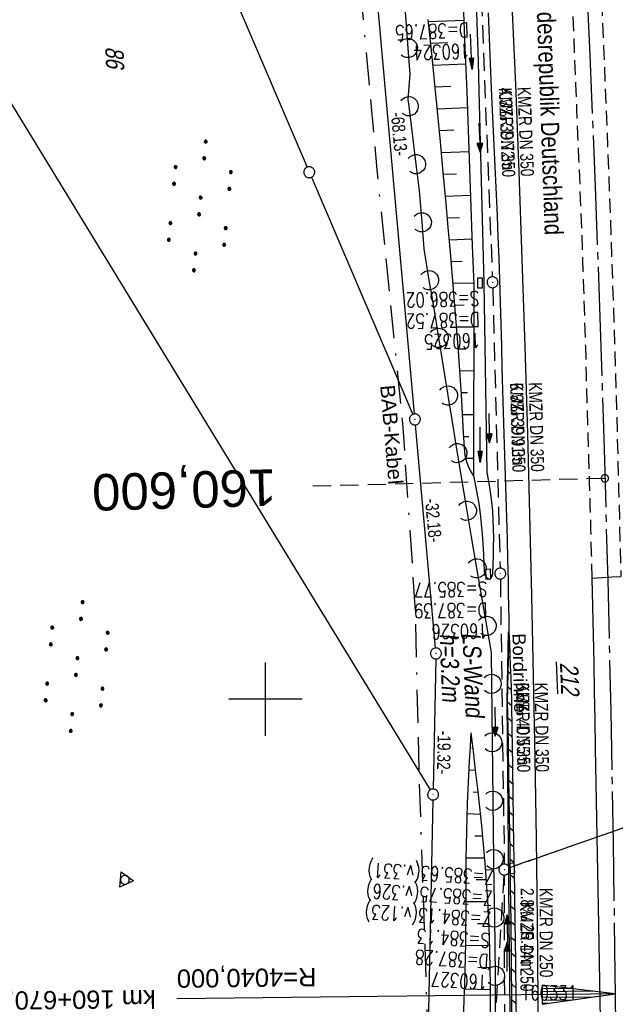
# Model space of a CAD drawing. Extents: x 511155 to 511479, y 464515 to 465450.
# Tile 24 of 41: x 511266 to 511348, y 464858 to 464993. Entities that reach past the tile are written whole.
import ezdxf
from ezdxf.enums import TextEntityAlignment as Align

# ---------------------------------------------------------------- set-up
doc = ezdxf.new("R2010")
doc.units = 0
doc.header["$LTSCALE"] = 10
doc.header["$MEASUREMENT"] = 0
for name, pattern in [('ACAD_ISO16W100', [73, 15, -6.5, 15, -6.5, 15, -7, 1, -7]), ('ACHSE', [5.5, 4, -0.5, 0.5, -0.5]), ('AUSGEZOGEN', [0]), ('LT00', [0]), ('LT11', [0.3, 0.2, -0.1]), ('LT12', [0.4, 0.3, -0.1]), ('LT17', [0.15, 0.1, -0.05]), ('STRICHLINIE2', [0.375, 0.25, -0.125])]:
    doc.linetypes.add(name, pattern=pattern)
doc.layers.get('0').update_dxf_attribs({"linetype": 'LT00'})
for name, color, linetype in [('--EK_FBR', 1, 'LT00'), ('--EK_Halt-Pfeil', 4, 'LT00'), ('--EK_Haltung', 7, 'STRICHLINIE2'), ('--EK_Haltung-Text', 140, 'LT00'), ('--EK_Schacht-Text', 5, 'LT00'), ('--EK_ST-93-1', 30, 'LT17'), ('--EL_DFK_AB_L', 21, 'LT00'), ('--EL_DFK_AB_P', 7, 'LT00'), ('--EL_Halt-Pfeil', 4, 'LT00'), ('--EL_Haltung', 182, 'STRICHLINIE2'), ('--EL_Haltung-Text', 182, 'LT00'), ('-AX-093', 35, 'ACHSE'), ('-EL-93-1', 20, 'LT00'), ('-ST-93-1', 250, 'LT00'), ('ABSTAND', 8, 'LT00'), ('BAB-KABEL', 220, 'ACAD_ISO16W100'), ('BAB-KABEL_TEXT', 221, 'Continuous'), ('BRD', 255, 'Continuous'), ('DFK_AB_FLNR', 7, 'Continuous'), ('DFK_AB_L', 21, 'LT00'), ('DFK_AB_P', 7, 'LT00'), ('DFK_FLUR_NR', 250, 'LT00'), ('DFK_GZPKT', 250, 'LT00'), ('DFK_KATASTER', 250, 'LT00'), ('DFK_NUTZUNG', 250, 'LT00'), ('DFK_VERMPKT', 252, 'LT00'), ('DL', 182, 'LT12'), ('LS-WAND_TEXT', 11, 'Continuous'), ('MITTELSTREIFEN-Ü_LINIE', 250, 'LT11'), ('PFEIL', 140, 'AUSGEZOGEN'), ('RINNE_TEXT', 11, 'Continuous'), ('V103_AFBR_BAB', 250, 'LT00'), ('V103_BOESCH', 250, 'LT00'), ('V103_BOSCHUNG', 250, 'LT00'), ('V103_GRABEN', 250, 'LT00'), ('V103_H_BORD', 8, 'LT00'), ('V103_KA_PRUF', 182, 'LT00'), ('V103_LAERM', 11, 'LT00'), ('V103_LD_MARK', 250, 'LT00'), ('V103_PARK_MS', 1, 'LT00'), ('V103_RASTER', 250, 'LT00'), ('V103_RINNE', 182, 'LT00'), ('V103_SINKK', 182, 'LT00')]:
    doc.layers.add(name, color=color, linetype=linetype)
doc.styles.add('Arial', font='ARIAL.TTF')
doc.styles.add('Beschrift', font='ARIAL.TTF')
doc.styles.add('Haltungsbeschriftung', font='ARIAL.TTF', dxfattribs={"width": 0.75})
doc.styles.add('schachtbeschriftung', font='romans.shx', dxfattribs={"width": 0.75, "height": 2})
doc.styles.get("Standard").update_dxf_attribs({"font": 'ARIAL.TTF'})

# ---------------------------------------------------------------- blocks, each defined once
blk = doc.blocks.new('SYMB7010')
at = {"color": 0, "linetype": 'ByBlock'}
for points in [[(-0.031408, 0.499213), (-0.093728, 0.49134), (-0.15457, 0.475719), (-0.212975, 0.452595), (-0.268021, 0.422333), (-0.31884, 0.385411), (-0.36463, 0.342411), (-0.40467, 0.29401), (-0.438329, 0.240973), (-0.465074, 0.184136), (-0.484486, 0.124395), (-0.496256, 0.062692), (-0.5002, 0)], [(-0.5002, 0), (-0.496256, -0.062692), (-0.484486, -0.124395), (-0.465075, -0.184136), (-0.438329, -0.240973), (-0.404671, -0.29401), (-0.36463, -0.342411), (-0.31884, -0.385411), (-0.268021, -0.422333), (-0.212975, -0.452595), (-0.154571, -0.475719), (-0.093728, -0.49134), (-0.031408, -0.499213), (0.031408, -0.499213)], [(0.5002, 0), (0.496256, 0.062692), (0.484485, 0.124395), (0.465074, 0.184136), (0.438329, 0.240973), (0.40467, 0.29401), (0.36463, 0.342411), (0.31884, 0.385411), (0.268021, 0.422333), (0.212975, 0.452595), (0.15457, 0.475719), (0.093728, 0.49134), (0.031408, 0.499213), (-0.031408, 0.499213)], [(0.031408, -0.499213), (0.093728, -0.491341), (0.15457, -0.475719), (0.212975, -0.452595), (0.268021, -0.422333), (0.31884, -0.385411), (0.36463, -0.342411), (0.404671, -0.294011), (0.438329, -0.240974), (0.465075, -0.184136), (0.484486, -0.124395), (0.496256, -0.062692), (0.500201, 0)]]:
    blk.add_lwpolyline(points, dxfattribs=at)
blk = doc.blocks.new('SYMB7001')
at = {"color": 0, "linetype": 'ByBlock'}
for p, q in [((-0.869, -0.506), (0, 1.001)), ((-0.5005, 0), (-0.496554, -0.062729)), ((0, 1.001), (0.869, -0.506)), ((0.869, -0.506), (-0.869, -0.506))]:
    blk.add_line(p, q, dxfattribs=at)
for points in [[(0.5005, 0), (0.496553, 0.062729), (0.484776, 0.124469), (0.465353, 0.184246), (0.438592, 0.241118), (0.404913, 0.294187), (0.364849, 0.342616), (0.319031, 0.385642), (0.268181, 0.422586), (0.213103, 0.452866), (0.154663, 0.476004), (0.093784, 0.491635), (0.031427, 0.499512), (-0.031427, 0.499512), (-0.093784, 0.491635), (-0.154663, 0.476004), (-0.213103, 0.452866), (-0.268181, 0.422586), (-0.319031, 0.385642), (-0.364849, 0.342616), (-0.404913, 0.294187), (-0.438592, 0.241118), (-0.465353, 0.184246), (-0.484776, 0.124469), (-0.496554, 0.062729), (-0.5005, 0)], [(0.031427, -0.499513), (0.093784, -0.491635), (0.154663, -0.476004), (0.213103, -0.452866), (0.268182, -0.422587), (0.319031, -0.385642), (0.364849, -0.342616), (0.404913, -0.294187), (0.438592, -0.241118), (0.465354, -0.184247), (0.484776, -0.124469), (0.496554, -0.062729), (0.500501, 0)], [(-0.496554, -0.062729), (-0.484776, -0.124469), (-0.465353, -0.184246), (-0.438592, -0.241118), (-0.404913, -0.294187), (-0.364849, -0.342616), (-0.319031, -0.385642), (-0.268182, -0.422586), (-0.213103, -0.452866), (-0.154663, -0.476004), (-0.093784, -0.491635), (-0.031427, -0.499513), (0.031427, -0.499513)]]:
    blk.add_lwpolyline(points, dxfattribs=at)
blk = doc.blocks.new('SYMB0003')
at = {"color": 0, "linetype": 'ByBlock'}
for p, q in [((-0.015712, 0), (0.010166, 0.012015)), ((0, -0.021257), (-0.015712, 0)), ((0.010166, 0.012015), (0, -0.021257))]:
    blk.add_line(p, q, dxfattribs=at)
for points in [[(-0.031395, 0.499013), (-0.093691, 0.491144), (-0.154509, 0.475528), (-0.21289, 0.452414), (-0.267913, 0.422164), (-0.318712, 0.385257), (-0.364484, 0.342274), (-0.404509, 0.293893), (-0.438154, 0.240877), (-0.464888, 0.184062), (-0.484292, 0.124345), (-0.496058, 0.062667), (-0.5, 0)], [(-0.5, 0), (-0.496058, -0.062667), (-0.484292, -0.124345), (-0.464888, -0.184062), (-0.438154, -0.240877), (-0.404509, -0.293893), (-0.364485, -0.342274), (-0.318712, -0.385257), (-0.267914, -0.422164), (-0.21289, -0.452414), (-0.154509, -0.475529), (-0.093691, -0.491144), (-0.031395, -0.499014), (0.031395, -0.499014)], [(0.5, 0), (0.496057, 0.062667), (0.484292, 0.124345), (0.464888, 0.184062), (0.438153, 0.240877), (0.404509, 0.293893), (0.364484, 0.342274), (0.318712, 0.385257), (0.267913, 0.422164), (0.21289, 0.452414), (0.154509, 0.475528), (0.093691, 0.491144), (0.031395, 0.499013), (-0.031395, 0.499013)], [(0.031395, -0.499014), (0.093691, -0.491144), (0.154509, -0.475529), (0.21289, -0.452414), (0.267914, -0.422164), (0.318712, -0.385257), (0.364485, -0.342274), (0.404509, -0.293893), (0.438154, -0.240877), (0.464889, -0.184062), (0.484292, -0.124345), (0.496058, -0.062667), (0.5, 0)]]:
    blk.add_lwpolyline(points, dxfattribs=at)
blk = doc.blocks.new('SYMB7110')
at = {"color": 0, "linetype": 'ByBlock'}
for p, q in [((-0.515, 0.392919), (-0.515, 0.367081)), ((-0.51, 0.362895), (-0.51, 0.397105)), ((-0.505, 0.399164), (-0.505, 0.360836)), ((-0.5, 0.360204), (-0.5, 0.399796)), ((-0.495, 0.399164), (-0.495, 0.360836)), ((-0.49, 0.362895), (-0.49, 0.397105)), ((-0.485, 0.392919), (-0.485, 0.367081)), ((-0.48, 0.379874), (-0.48, 0.380145)), ((-0.285, 0.392919), (-0.285, 0.367081)), ((-0.28, 0.362895), (-0.28, 0.397105)), ((-0.275, 0.399164), (-0.275, 0.360836)), ((-0.27, 0.360204), (-0.27, 0.399796)), ((-0.265, 0.399164), (-0.265, 0.360836)), ((-0.26, 0.362895), (-0.26, 0.397105)), ((-0.255, 0.392919), (-0.255, 0.367081)), ((-0.25, 0.379874), (-0.25, 0.380146)), ((0.255, 0.392919), (0.255, 0.367081)), ((0.26, 0.362895), (0.26, 0.397105)), ((0.265, 0.399164), (0.265, 0.360836)), ((0.27, 0.360204), (0.27, 0.399796)), ((0.275, 0.399164), (0.275, 0.360836)), ((0.28, 0.362895), (0.28, 0.397105)), ((0.285, 0.392919), (0.285, 0.367081)), ((0.29, 0.379874), (0.29, 0.380145)), ((0.485, 0.392919), (0.485, 0.367081)), ((0.49, 0.362895), (0.49, 0.397105)), ((0.495, 0.399164), (0.495, 0.360836)), ((0.5, 0.360204), (0.5, 0.399796)), ((0.505, 0.399164), (0.505, 0.360836)), ((0.51, 0.362895), (0.51, 0.397105)), ((0.515, 0.392919), (0.515, 0.367081)), ((0.52, 0.379874), (0.52, 0.380146)), ((-0.9, 0.012919), (-0.9, -0.012919)), ((-0.895, -0.017106), (-0.895, 0.017105)), ((-0.89, 0.019164), (-0.89, -0.019164)), ((-0.885, -0.019797), (-0.885, 0.019796)), ((-0.88, 0.019164), (-0.88, -0.019164)), ((-0.875, -0.017106), (-0.875, 0.017105)), ((-0.87, 0.012919), (-0.87, -0.012919)), ((-0.865, -0.000126), (-0.865, 0.000145)), ((-0.67, 0.012919), (-0.67, -0.012919)), ((-0.665, -0.017106), (-0.665, 0.017105)), ((-0.66, 0.019164), (-0.66, -0.019164)), ((-0.655, -0.019797), (-0.655, 0.019796)), ((-0.65, 0.019164), (-0.65, -0.019164)), ((-0.645, -0.017106), (-0.645, 0.017105)), ((-0.64, 0.012919), (-0.64, -0.012919)), ((-0.635, -0.000126), (-0.635, 0.000145)), ((-0.13, 0.012919), (-0.13, -0.012919)), ((-0.125, -0.017105), (-0.125, 0.017105)), ((-0.12, 0.019164), (-0.12, -0.019164)), ((-0.115, -0.019796), (-0.115, 0.019796)), ((-0.11, 0.019164), (-0.11, -0.019164)), ((-0.105, -0.017105), (-0.105, 0.017105)), ((-0.1, 0.012919), (-0.1, -0.012919)), ((-0.095, -0.000126), (-0.095, 0.000146)), ((0.1, 0.012919), (0.1, -0.012919)), ((0.105, -0.017105), (0.105, 0.017105)), ((0.11, 0.019164), (0.11, -0.019164)), ((0.115, -0.019796), (0.115, 0.019796)), ((0.12, 0.019164), (0.12, -0.019164)), ((0.125, -0.017105), (0.125, 0.017105)), ((0.13, 0.012919), (0.13, -0.012919)), ((0.135, -0.000126), (0.135, 0.000146)), ((0.64, 0.012919), (0.64, -0.012919)), ((0.645, -0.017105), (0.645, 0.017105)), ((0.65, 0.019164), (0.65, -0.019164)), ((0.655, -0.019796), (0.655, 0.019796)), ((0.66, 0.019164), (0.66, -0.019164)), ((0.665, -0.017105), (0.665, 0.017105)), ((0.67, 0.012919), (0.67, -0.012919)), ((0.675, -0.000126), (0.675, 0.000146)), ((0.87, 0.012919), (0.87, -0.012919)), ((0.875, -0.017105), (0.875, 0.017105)), ((0.88, 0.019164), (0.88, -0.019164)), ((0.885, -0.019796), (0.885, 0.019796)), ((0.89, 0.019164), (0.89, -0.019164)), ((0.895, -0.017105), (0.895, 0.017105)), ((0.9, 0.012919), (0.9, -0.012919)), ((0.905, -0.000126), (0.905, 0.000146)), ((-0.515, -0.367081), (-0.515, -0.392919)), ((-0.51, -0.397105), (-0.51, -0.362895)), ((-0.505, -0.360836), (-0.505, -0.399164)), ((-0.5, -0.399796), (-0.5, -0.360204)), ((-0.495, -0.360836), (-0.495, -0.399164)), ((-0.49, -0.397106), (-0.49, -0.362895)), ((-0.485, -0.367081), (-0.485, -0.392919)), ((-0.48, -0.380126), (-0.48, -0.379855)), ((-0.285, -0.367081), (-0.285, -0.392919)), ((-0.28, -0.397105), (-0.28, -0.362895)), ((-0.275, -0.360836), (-0.275, -0.399164)), ((-0.27, -0.399796), (-0.27, -0.360204)), ((-0.265, -0.360836), (-0.265, -0.399164)), ((-0.26, -0.397105), (-0.26, -0.362895)), ((-0.255, -0.367081), (-0.255, -0.392919)), ((-0.25, -0.380126), (-0.25, -0.379855)), ((0.255, -0.367081), (0.255, -0.392919)), ((0.26, -0.397105), (0.26, -0.362895)), ((0.265, -0.360836), (0.265, -0.399164)), ((0.27, -0.399796), (0.27, -0.360204)), ((0.275, -0.360836), (0.275, -0.399164)), ((0.28, -0.397105), (0.28, -0.362895)), ((0.285, -0.367081), (0.285, -0.392919)), ((0.29, -0.380126), (0.29, -0.379855)), ((0.485, -0.367081), (0.485, -0.392919)), ((0.49, -0.397105), (0.49, -0.362895)), ((0.495, -0.360836), (0.495, -0.399164)), ((0.5, -0.399796), (0.5, -0.360204)), ((0.505, -0.360836), (0.505, -0.399164)), ((0.51, -0.397105), (0.51, -0.362895)), ((0.515, -0.367081), (0.515, -0.392919)), ((0.52, -0.380126), (0.52, -0.379855))]:
    blk.add_line(p, q, dxfattribs=at)
for points in [[(-0.48, 0.38), (-0.481981, 0.388678), (-0.48753, 0.395637), (-0.49555, 0.399499), (-0.50445, 0.399499), (-0.51247, 0.395637), (-0.518019, 0.388678), (-0.52, 0.38), (-0.518019, 0.371322), (-0.51247, 0.364363), (-0.50445, 0.360501), (-0.49555, 0.360501), (-0.48753, 0.364363), (-0.481981, 0.371322), (-0.48, 0.38)], [(-0.25, 0.38), (-0.251981, 0.388678), (-0.25753, 0.395637), (-0.26555, 0.399499), (-0.27445, 0.399499), (-0.28247, 0.395637), (-0.288019, 0.388678), (-0.29, 0.38), (-0.288019, 0.371322), (-0.28247, 0.364363), (-0.27445, 0.360501), (-0.26555, 0.360501), (-0.25753, 0.364363), (-0.251981, 0.371322), (-0.25, 0.38)], [(0.29, 0.38), (0.288019, 0.388678), (0.28247, 0.395637), (0.27445, 0.399499), (0.26555, 0.399499), (0.25753, 0.395637), (0.251981, 0.388678), (0.25, 0.38), (0.251981, 0.371322), (0.25753, 0.364363), (0.26555, 0.360501), (0.27445, 0.360501), (0.28247, 0.364363), (0.288019, 0.371322), (0.29, 0.38)], [(0.52, 0.38), (0.518019, 0.388678), (0.51247, 0.395637), (0.50445, 0.399499), (0.495549, 0.399499), (0.48753, 0.395637), (0.481981, 0.388678), (0.48, 0.38), (0.481981, 0.371322), (0.48753, 0.364363), (0.495549, 0.360501), (0.50445, 0.360501), (0.51247, 0.364363), (0.518019, 0.371322), (0.52, 0.38)], [(-0.865, 0), (-0.866981, 0.008678), (-0.87253, 0.015637), (-0.88055, 0.019498), (-0.88945, 0.019498), (-0.89747, 0.015637), (-0.903019, 0.008678), (-0.905, 0)], [(-0.905, 0), (-0.903019, -0.008678), (-0.89747, -0.015637), (-0.88945, -0.019499), (-0.88055, -0.019499), (-0.87253, -0.015637), (-0.866981, -0.008678), (-0.865, 0)], [(-0.635, 0), (-0.636981, 0.008678), (-0.64253, 0.015637), (-0.65055, 0.019498), (-0.65945, 0.019498), (-0.66747, 0.015637), (-0.673019, 0.008678), (-0.675, 0)], [(-0.675, 0), (-0.673019, -0.008678), (-0.66747, -0.015637), (-0.65945, -0.019499), (-0.65055, -0.019499), (-0.64253, -0.015637), (-0.636981, -0.008678), (-0.635, 0)], [(-0.095, 0), (-0.096981, 0.008678), (-0.10253, 0.015637), (-0.11055, 0.019499), (-0.11945, 0.019499), (-0.12747, 0.015637), (-0.133019, 0.008678), (-0.135, 0)], [(-0.135, 0), (-0.133019, -0.008678), (-0.12747, -0.015637), (-0.11945, -0.019499), (-0.11055, -0.019499), (-0.10253, -0.015637), (-0.096981, -0.008678), (-0.095, 0)], [(0.135, 0), (0.133019, 0.008678), (0.12747, 0.015637), (0.11945, 0.019499), (0.11055, 0.019499), (0.10253, 0.015637), (0.096981, 0.008678), (0.095, 0)], [(0.095, 0), (0.096981, -0.008678), (0.10253, -0.015637), (0.11055, -0.019499), (0.11945, -0.019499), (0.12747, -0.015637), (0.133019, -0.008678), (0.135, 0)], [(0.675, 0), (0.673019, 0.008678), (0.66747, 0.015637), (0.65945, 0.019499), (0.65055, 0.019499), (0.64253, 0.015637), (0.636981, 0.008678), (0.635, 0)], [(0.635, 0), (0.636981, -0.008678), (0.64253, -0.015637), (0.65055, -0.019499), (0.65945, -0.019499), (0.66747, -0.015637), (0.673019, -0.008678), (0.675, 0)], [(0.905, 0), (0.903019, 0.008678), (0.89747, 0.015637), (0.88945, 0.019499), (0.88055, 0.019499), (0.87253, 0.015637), (0.866981, 0.008678), (0.865, 0)], [(0.865, 0), (0.866981, -0.008678), (0.87253, -0.015637), (0.88055, -0.019499), (0.88945, -0.019499), (0.89747, -0.015637), (0.903019, -0.008678), (0.905, 0)], [(-0.48, -0.38), (-0.481981, -0.371322), (-0.48753, -0.364363), (-0.49555, -0.360501), (-0.50445, -0.360501), (-0.51247, -0.364363), (-0.518019, -0.371322), (-0.52, -0.38), (-0.518019, -0.388678), (-0.51247, -0.395637), (-0.50445, -0.399499), (-0.49555, -0.399499), (-0.48753, -0.395637), (-0.481981, -0.388678), (-0.48, -0.38)], [(-0.25, -0.38), (-0.251981, -0.371322), (-0.25753, -0.364363), (-0.26555, -0.360501), (-0.27445, -0.360501), (-0.28247, -0.364363), (-0.288019, -0.371322), (-0.29, -0.38), (-0.288019, -0.388678), (-0.28247, -0.395637), (-0.27445, -0.399499), (-0.26555, -0.399499), (-0.25753, -0.395637), (-0.251981, -0.388678), (-0.25, -0.38)], [(0.29, -0.38), (0.288019, -0.371322), (0.28247, -0.364363), (0.27445, -0.360501), (0.26555, -0.360501), (0.25753, -0.364363), (0.251981, -0.371322), (0.25, -0.38), (0.251981, -0.388678), (0.25753, -0.395637), (0.26555, -0.399499), (0.27445, -0.399499), (0.28247, -0.395637), (0.288019, -0.388678), (0.29, -0.38)], [(0.52, -0.38), (0.518019, -0.371322), (0.51247, -0.364363), (0.50445, -0.360501), (0.495549, -0.360501), (0.48753, -0.364363), (0.481981, -0.371322), (0.48, -0.38), (0.481981, -0.388678), (0.48753, -0.395637), (0.495549, -0.399499), (0.50445, -0.399499), (0.51247, -0.395637), (0.518019, -0.388678), (0.52, -0.38)]]:
    blk.add_lwpolyline(points, dxfattribs=at)
blk = doc.blocks.new('Pfreil3')
at = {"layer": 'PFEIL'}
blk.add_hatch(color=256, dxfattribs=at).paths.add_polyline_path([(-1.55, 0.27), (-1.55, -0.27), (0, 0)])
for p, q in [((-1.55, 0), (-4.83, 0)), ((-1.55, -0.27), (-1.55, 0.27)), ((-1.55, 0.27), (0, 0)), ((0, 0), (-1.55, -0.27))]:
    blk.add_line(p, q, dxfattribs=at)
blk = doc.blocks.new('SYMB7122')
at = {"color": 0, "linetype": 'ByBlock'}
for points in [[(-0.109975, -0.002365), (-0.106745, 0.026562), (-0.096041, 0.053629), (-0.078613, 0.076941), (-0.055681, 0.094866), (-0.028851, 0.106149), (0, 0.11)], [(0, 0.11), (0.028851, 0.106149), (0.055681, 0.094866), (0.078613, 0.076941), (0.096041, 0.053629), (0.106745, 0.026562), (0.109975, -0.002365)], [(-0.075234, -0.080249), (-0.093647, -0.057708), (-0.105504, -0.031126), (-0.109975, -0.002365)], [(0.109975, -0.002365), (0.105504, -0.031126), (0.093647, -0.057708), (0.075234, -0.080249)]]:
    blk.add_lwpolyline(points, dxfattribs=at)
blk = doc.blocks.new('SYMB0652')
at = {"color": 0, "linetype": 'ByBlock'}
blk.add_lwpolyline([(-0.15, -0.075), (0.15, -0.075), (0.15, 0.075), (-0.15, 0.075), (-0.15, -0.075)], dxfattribs=at)
blk = doc.blocks.new('SYMB0070')
at = {"color": 0, "linetype": 'ByBlock'}
for p, q in [((-0.5, 0), (0.2, 0)), ((0.5, 0), (0.2, 0.1)), ((0.2, 0.1), (0.2, 0)), ((0.468, 0), (0.21, 0.086)), ((0.21, 0.086), (0.21, -0.086)), ((0.21, -0.086), (0.468, 0)), ((0.22, -0.072), (0.437, 0)), ((0.23, -0.058), (0.405, 0)), ((0.24, -0.045), (0.374, 0)), ((0.342, 0), (0.25, 0.031)), ((0.25, 0.031), (0.25, -0.031)), ((0.25, -0.031), (0.342, 0)), ((0.26, -0.017), (0.31, 0)), ((0.27, -0.003), (0.279, 0))]:
    blk.add_line(p, q, dxfattribs=at)
for points in [[(0.2, 0), (0.2, -0.1), (0.5, 0)], [(0.437, 0), (0.22, 0.072), (0.22, -0.072)], [(0.405, 0), (0.23, 0.058), (0.23, -0.058)], [(0.374, 0), (0.24, 0.045), (0.24, -0.045)], [(0.31, 0), (0.26, 0.017), (0.26, -0.017)], [(0.279, 0), (0.27, 0.003), (0.27, -0.003)]]:
    blk.add_lwpolyline(points, dxfattribs=at)
blk = doc.blocks.new('SYMB2')
at = {"color": 0, "linetype": 'ByBlock', "flags": 128}
for points in [[(-0.031395, 0.499013), (-0.093691, 0.491144), (-0.154509, 0.475528), (-0.21289, 0.452414), (-0.267913, 0.422164), (-0.318712, 0.385257), (-0.364484, 0.342274), (-0.404509, 0.293893), (-0.438154, 0.240877), (-0.464888, 0.184062), (-0.484292, 0.124345), (-0.496058, 0.062667), (-0.5, 0)], [(-0.5, 0), (-0.496058, -0.062667), (-0.484292, -0.124345), (-0.464888, -0.184062), (-0.438154, -0.240877), (-0.404509, -0.293893), (-0.364485, -0.342274), (-0.318712, -0.385257), (-0.267914, -0.422164), (-0.21289, -0.452414), (-0.154509, -0.475529), (-0.093691, -0.491144), (-0.031395, -0.499014), (0.031395, -0.499014)], [(0.5, 0), (0.496057, 0.062667), (0.484292, 0.124345), (0.464888, 0.184062), (0.438153, 0.240877), (0.404509, 0.293893), (0.364484, 0.342274), (0.318712, 0.385257), (0.267913, 0.422164), (0.21289, 0.452414), (0.154509, 0.475528), (0.093691, 0.491144), (0.031395, 0.499013), (-0.031395, 0.499013)], [(0.031395, -0.499014), (0.093691, -0.491144), (0.154509, -0.475529), (0.21289, -0.452414), (0.267914, -0.422164), (0.318712, -0.385257), (0.364485, -0.342274), (0.404509, -0.293893), (0.438154, -0.240877), (0.464889, -0.184062), (0.484292, -0.124345), (0.496058, -0.062667), (0.5, 0)]]:
    blk.add_lwpolyline(points, dxfattribs=at)
blk = doc.blocks.new('SYMB18')
at = {"color": 0, "linetype": 'ByBlock'}
for p, q in [((1, 0.13), (0, 0)), ((0.000669, 0), (1, 0)), ((0.307692, 0.04), (1, 0.04)), ((0.615385, 0.08), (1, 0.08)), ((0.923077, 0.12), (1, 0.12)), ((0.307692, -0.04), (1, -0.04)), ((0.615385, -0.08), (1, -0.08)), ((0.923077, -0.12), (1, -0.12))]:
    blk.add_line(p, q, dxfattribs=at)
at = {"color": 0, "linetype": 'ByBlock', "flags": 128}
blk.add_lwpolyline([(0, 0), (1, -0.13), (1, 0.13)], dxfattribs=at)

msp = doc.modelspace()

# ---------------------------------------------------------------- hatches: boundary and pattern name
at = {"layer": 'V103_RINNE'}
h = msp.add_hatch(dxfattribs=at)
h.set_pattern_fill('ANSI31', color=256, scale=13, angle=275, style=0)
h.paths.add_polyline_path([(511333.81, 464893.92), (511333.8, 464895.4), (511333.78, 464896.88), (511333.75, 464898.36), (511333.72, 464899.84), (511333.67, 464901.41), (511333.62, 464902.97), (511333.56, 464904.54), (511333.5, 464906.11), (511333.44, 464907.67), (511333.39, 464909.24), (511333.14, 464899.72), (511333.27, 464893.89), (511333.34, 464889), (511333.42, 464884.12), (511333.49, 464879.24), (511333.51, 464877.5), (511334.06, 464877.52), (511334.02, 464880.01), (511333.96, 464883.49), (511333.91, 464886.97), (511333.86, 464890.44)])
h.paths.add_polyline_path([(511334.28, 464864.11), (511334.19, 464869.59), (511334.14, 464873.06), (511334.09, 464876.17), (511333.53, 464876.15), (511333.56, 464874.35), (511333.63, 464869.47), (511333.69, 464864.05), (511333.75, 464858.63), (511333.8, 464853.21), (511333.81, 464852.35), (511334.41, 464852.37), (511334.41, 464853.16), (511334.35, 464858.64)])
h.paths.add_polyline_path([(511334.48, 464843.05), (511334.45, 464848.11), (511334.42, 464851.02), (511333.82, 464851), (511333.83, 464849.44), (511333.86, 464845.67), (511333.88, 464841.9), (511333.91, 464838.13), (511333.95, 464830.73), (511334.53, 464830.74), (511334.55, 464830.97), (511334.53, 464834.48), (511334.51, 464837.99)])

# ---------------------------------------------------------------- linework, layer by layer
at = {"layer": '--EK_FBR'}
for points in [[(511333.39, 464909.24), (511333.35, 464910.99), (511333.31, 464912.75), (511333.28, 464914.5), (511333.26, 464916.26), (511333.2, 464919.12), (511333.12, 464921.98), (511333.04, 464924.85), (511332.95, 464927.71), (511332.86, 464930.57), (511332.77, 464933.44), (511332.68, 464936.3), (511332.59, 464939.31), (511332.51, 464942.33), (511332.43, 464945.34), (511332.35, 464948.36), (511332.27, 464951.38), (511332.18, 464954.39), (511332.09, 464957.41), (511331.98, 464960.42), (511331.87, 464963.32), (511331.75, 464966.21), (511331.63, 464969.1), (511331.5, 464972), (511331.36, 464974.89), (511331.23, 464977.79), (511331.1, 464980.68), (511330.97, 464983.58), (511330.82, 464987.05), (511330.68, 464990.52), (511330.55, 464993.99)], [(511344.74, 464916.55), (511346.11, 464916.66), (511347.44, 464916.75), (511348.67, 464916.78)], [(511345.93, 464853.57), (511345.84, 464858.76), (511345.74, 464863.94), (511345.65, 464869.13), (511345.56, 464873.96), (511345.47, 464878.79), (511345.37, 464883.63), (511345.28, 464888.46), (511345.2, 464893.29), (511345.13, 464897.17), (511345.06, 464901.04), (511344.99, 464904.92), (511344.91, 464908.8), (511344.83, 464912.67), (511344.74, 464916.55)]]:
    msp.add_lwpolyline(points, dxfattribs=at)
at = {"layer": '--EK_Haltung'}
for p, q in [((511329.55, 464996.04), (511331.06, 464957.85)), ((511331.11, 464956.35), (511332.13, 464917.95)), ((511332.16, 464916.45), (511332.7, 464877.41)), ((511361.38, 464886.72), (511333.42, 464876.91)), ((511332.66, 464875.91), (511329.79, 464829.46)), ((511332.78, 464851.97), (511332.71, 464875.91))]:
    msp.add_line(p, q, dxfattribs=at)
at = {"layer": '--EK_ST-93-1', "ltscale": 2.5}
msp.add_line((511346.48, 464930.24), (511306.49, 464929.15), dxfattribs=at)
at = {"layer": '--EL_DFK_AB_L'}
for p, q in [((511320.39, 464939.06), (511314.45, 465005.42)), ((511321.42, 464810.72), (511322.94, 464886.19))]:
    msp.add_line(p, q, dxfattribs=at)
at = {"layer": '--EL_Haltung'}
for p, q in [((511329.55, 464996.04), (511331.06, 464957.85)), ((511331.11, 464956.35), (511332.13, 464917.95)), ((511332.16, 464916.45), (511332.7, 464877.41)), ((511361.38, 464886.72), (511333.42, 464876.91)), ((511332.66, 464875.91), (511329.79, 464829.46)), ((511332.78, 464851.97), (511332.71, 464875.91))]:
    msp.add_line(p, q, dxfattribs=at)
at = {"layer": '-AX-093', "ltscale": 0.2}
msp.add_lwpolyline([(511343.6, 465006.15), (511344.41, 464988.19), (511345.14, 464970.22), (511345.8, 464952.26), (511346.37, 464934.29), (511346.86, 464916.32), (511347.27, 464898.34), (511347.6, 464880.37), (511347.85, 464862.39), (511347.88, 464859.63), (511348.04, 464841.66), (511348.12, 464823.68), (511348.12, 464805.7), (511348.05, 464787.72), (511347.91, 464769.75), (511347.69, 464751.77)], dxfattribs=at)
at = {"layer": '-EL-93-1'}
msp.add_line((511342.88, 464859.58), (511287.88, 464858.97), dxfattribs=at)
at = {"layer": 'BAB-KABEL', "ltscale": 0.03, "flags": 128}
msp.add_lwpolyline([(511245.17, 465442.38), (511247.79, 465425.64), (511251.08, 465406.59), (511253.71, 465388.59), (511256.34, 465373.1), (511258.87, 465358.45), (511261.22, 465342.97), (511262.53, 465334.91), (511267.32, 465306.47), (511271.63, 465280.77), (511274.45, 465263.87), (511277.9, 465245.03), (511280.42, 465230.24), (511282.95, 465214.81), (511284.59, 465206.12), (511286.41, 465195.21), (511288.52, 465182.08), (511289.46, 465178.54), (511291.81, 465169.68), (511294.22, 465159.99), (511298.5, 465143.74), (511302.01, 465129.17), (511304.36, 465120.15), (511303.95, 465111.54), (511304.47, 465105.75), (511305.29, 465102.17), (511306.73, 465086.55), (511308.17, 465069.5), (511309.91, 465042.39), (511310.52, 465027.02), (511311.65, 465006.69), (511312.99, 464997.42), (511315.25, 464972.49), (511318.76, 464937.78), (511320.47, 464912.68), (511321.04, 464888.91), (511321.82, 464866.11), (511322.47, 464843.97), (511323.13, 464825.85), (511323.4, 464809.89), (511315.81, 464787.46), (511312.43, 464776.5), (511306.42, 464758.08), (511322.55, 464747.31), (511322.64, 464708.19), (511321.61, 464688.74), (511320.48, 464678.44), (511319.26, 464666.87), (511317.67, 464649.45), (511317.57, 464633.74), (511317.38, 464618.76), (511317.47, 464606.23), (511316.72, 464592.27), (511316.63, 464590.68), (511316.53, 464580.25), (511316.82, 464565.64), (511316.26, 464552.99), (511315.8, 464537.2), (511315.44, 464531.47), (511315.33, 464529.6), (511314.63, 464523.4), (511314.33, 464519.4)], dxfattribs=at)
at = {"layer": 'DFK_AB_L'}
for p, q in [((511320.39, 464939.06), (511314.45, 465005.42)), ((511323.27, 464907.01), (511320.53, 464937.56)), ((511323.32, 464905.51), (511322.97, 464887.69)), ((511321.42, 464810.72), (511322.94, 464886.19))]:
    msp.add_line(p, q, dxfattribs=at)
at = {"layer": 'DFK_KATASTER'}
for p, q in [((511277.26, 465039.38), (511305.7, 464972.86)), ((511240.78, 465021.49), (511322.56, 464887.58)), ((511306.28, 464971.48), (511320.17, 464939))]:
    msp.add_line(p, q, dxfattribs=at)
at = {"layer": 'DL'}
msp.add_line((511361.38, 464886.72), (511333.42, 464876.91), dxfattribs=at)
at = {"layer": 'MITTELSTREIFEN-Ü_LINIE', "flags": 128}
for points in [[(511344.74, 464916.55), (511344.66, 464919.85), (511344.57, 464923.15), (511344.48, 464926.45), (511344.38, 464929.75), (511344.29, 464933.05), (511344.19, 464936.35), (511344.07, 464940.33), (511343.96, 464944.31), (511343.85, 464948.29), (511343.72, 464952.27), (511343.6, 464956.25), (511343.46, 464960.23), (511343.34, 464963.66), (511343.21, 464967.09), (511343.07, 464970.52), (511342.93, 464973.95), (511342.79, 464977.38), (511342.65, 464980.81), (511342.51, 464984.23), (511342.37, 464987.65), (511342.24, 464991.07), (511342.1, 464994.49), (511341.97, 464997.91), (511341.83, 465001.33), (511341.68, 465004.74), (511341.53, 465008.16), (511341.37, 465011.6), (511341.2, 465015.04), (511341.02, 465018.48), (511340.84, 465021.93), (511340.66, 465025.37), (511340.48, 465028.81), (511340.3, 465032.25), (511340.13, 465035.52), (511339.97, 465038.8), (511339.8, 465042.08), (511339.63, 465045.35), (511339.46, 465048.63), (511339.28, 465051.9), (511339.09, 465055.18)], [(511342.93, 465055.49), (511343.22, 465049.81), (511343.52, 465044.14), (511343.82, 465038.46), (511344.12, 465032.79), (511344.34, 465028.77), (511344.56, 465024.75), (511344.78, 465020.73), (511345, 465016.71), (511345.21, 465012.69), (511345.42, 465008.67), (511345.65, 465003.85), (511345.88, 464999.03), (511346.09, 464994.21), (511346.29, 464989.38), (511346.49, 464984.56), (511346.73, 464978.58), (511346.97, 464972.6), (511347.19, 464966.61), (511347.4, 464960.63), (511347.8, 464948.67), (511348.15, 464936.71), (511348.25, 464932.72), (511348.36, 464928.73), (511348.46, 464924.75), (511348.56, 464920.76), (511348.67, 464916.78)]]:
    msp.add_lwpolyline(points, dxfattribs=at)
at = {"layer": 'V103_AFBR_BAB'}
for points in [[(511333.39, 464909.24), (511333.35, 464910.99), (511333.31, 464912.75), (511333.28, 464914.5), (511333.26, 464916.26), (511333.2, 464919.12), (511333.12, 464921.98), (511333.04, 464924.85), (511332.95, 464927.71), (511332.86, 464930.57), (511332.77, 464933.44), (511332.68, 464936.3), (511332.59, 464939.31), (511332.51, 464942.33), (511332.43, 464945.34), (511332.35, 464948.36), (511332.27, 464951.38), (511332.18, 464954.39), (511332.09, 464957.41), (511331.98, 464960.42), (511331.87, 464963.32), (511331.75, 464966.21), (511331.63, 464969.1), (511331.5, 464972), (511331.36, 464974.89), (511331.23, 464977.79), (511331.1, 464980.68), (511330.97, 464983.58), (511330.82, 464987.05), (511330.68, 464990.52), (511330.55, 464993.99)], [(511345.93, 464853.57), (511345.84, 464858.76), (511345.74, 464863.94), (511345.65, 464869.13), (511345.56, 464873.96), (511345.47, 464878.79), (511345.37, 464883.63), (511345.28, 464888.46), (511345.2, 464893.29), (511345.13, 464897.17), (511345.06, 464901.04), (511344.99, 464904.92), (511344.91, 464908.8), (511344.83, 464912.67), (511344.74, 464916.55)]]:
    msp.add_lwpolyline(points, dxfattribs=at)
at = {"layer": 'V103_BOESCH'}
for points in [[(511328.49, 464930.62), (511328.12, 464931.21), (511327.81, 464931.84), (511327.57, 464932.49), (511327.39, 464933.16), (511327.29, 464933.85), (511327.13, 464936.48), (511326.98, 464939.1), (511326.82, 464941.73), (511326.65, 464944.35), (511326.42, 464947.73), (511326.16, 464951.1), (511325.9, 464954.47), (511325.62, 464957.84), (511325.33, 464961.21), (511325.03, 464964.58), (511324.73, 464967.95), (511324.34, 464972.14), (511323.95, 464976.33), (511323.55, 464980.52), (511323.14, 464984.7), (511322.72, 464988.89), (511322.28, 464993.07)], [(511327.15, 464857.19), (511327.22, 464859.07), (511327.28, 464860.95), (511327.34, 464862.84), (511327.39, 464864.72), (511327.42, 464866.63), (511327.45, 464868.53), (511327.46, 464870.44), (511327.47, 464872.35), (511327.48, 464874.26), (511327.49, 464876.16), (511327.5, 464878.07), (511327.53, 464879.98), (511327.56, 464881.89), (511327.61, 464883.79), (511327.67, 464885.73), (511327.76, 464887.66), (511327.85, 464889.6), (511327.95, 464891.53), (511328.06, 464893.46), (511328.18, 464895.4)], [(511330.8, 464856.32), (511330.8, 464858.58), (511330.8, 464860.83), (511330.77, 464863.09), (511330.73, 464865.35), (511330.67, 464867.6), (511330.58, 464869.85), (511330.44, 464872.41), (511330.28, 464874.97), (511330.08, 464877.53), (511329.85, 464880.08), (511329.61, 464882.64), (511329.34, 464885.19), (511329.07, 464887.74), (511328.77, 464890.29), (511328.48, 464892.85), (511328.18, 464895.4)]]:
    msp.add_lwpolyline(points, dxfattribs=at)
at = {"layer": 'V103_BOSCHUNG'}
for p, q in [((511327.16, 464992.97), (511322.31, 464992.79)), ((511324.95, 464989.89), (511322.62, 464989.8)), ((511327.41, 464986.98), (511322.93, 464986.81)), ((511325.38, 464983.9), (511323.23, 464983.82)), ((511327.64, 464980.98), (511323.52, 464980.83)), ((511325.78, 464977.91), (511323.81, 464977.83)), ((511327.87, 464974.98), (511324.09, 464974.84)), ((511326.17, 464971.92), (511324.37, 464971.85)), ((511328.08, 464968.99), (511324.65, 464968.86)), ((511326.55, 464965.93), (511324.92, 464965.87)), ((511328.29, 464962.99), (511325.18, 464962.88)), ((511326.92, 464959.94), (511325.45, 464959.88)), ((511328.5, 464956.98), (511325.7, 464956.91)), ((511327.22, 464953.95), (511325.94, 464953.92)), ((511328.5, 464950.95), (511326.18, 464950.94)), ((511327.45, 464947.95), (511326.4, 464947.94)), ((511328.5, 464944.95), (511326.61, 464944.94)), ((511327.65, 464941.95), (511326.81, 464941.94)), ((511328.49, 464938.95), (511326.99, 464938.94)), ((511327.83, 464935.95), (511327.17, 464935.94)), ((511328.49, 464932.95), (511327.44, 464932.95)), ((511328.24, 464893.32), (511328.42, 464893.31)), ((511327.89, 464890.33), (511328.78, 464890.29)), ((511328.43, 464887.3), (511329.12, 464887.27)), ((511327.62, 464884.32), (511329.44, 464884.26)), ((511328.65, 464881.28), (511329.74, 464881.26)), ((511327.51, 464878.29), (511330.02, 464878.27)), ((511328.87, 464875.28), (511330.25, 464875.28)), ((511327.47, 464872.29), (511330.45, 464872.28)), ((511329.03, 464869.28), (511330.61, 464869.27)), ((511327.42, 464866.31), (511330.71, 464866.25)), ((511329.06, 464863.28), (511330.77, 464863.23)), ((511327.26, 464860.34), (511330.8, 464860.22))]:
    msp.add_line(p, q, dxfattribs=at)
at = {"layer": 'V103_GRABEN'}
for points in [[(511327.07, 464995.29), (511327.32, 464989.26), (511327.56, 464983.23), (511327.76, 464977.94), (511327.95, 464972.66), (511328.14, 464967.38), (511328.32, 464962.09), (511328.51, 464956.81), (511328.49, 464930.62), (511328.68, 464929.66), (511328.86, 464928.7), (511329.04, 464927.74), (511329.2, 464926.78), (511329.39, 464925.4), (511329.54, 464924.01), (511329.66, 464922.62), (511329.76, 464921.23), (511329.84, 464919.84), (511329.91, 464918.44), (511329.97, 464917.05)], [(511331.14, 464917.15), (511331.18, 464918.39), (511331.21, 464919.63), (511331.24, 464920.87), (511331.25, 464922.1), (511331.23, 464923.34), (511331.18, 464924.57), (511331.11, 464925.8), (511330.99, 464927.02), (511330.85, 464928.04), (511330.7, 464929.05), (511330.53, 464930.06), (511330.35, 464931.07), (511329.96, 464957.01), (511329.82, 464962.27), (511329.69, 464967.52), (511329.55, 464972.78), (511329.41, 464978.04), (511329.26, 464983.3), (511329.15, 464987.33), (511329.03, 464991.37), (511328.91, 464995.4)], [(511329.97, 464917.05), (511330.16, 464916.81), (511330.34, 464916.61), (511330.52, 464916.47), (511330.68, 464916.44), (511330.81, 464916.52), (511330.93, 464916.68), (511331.03, 464916.9), (511331.14, 464917.15)]]:
    msp.add_lwpolyline(points, dxfattribs=at)
at = {"layer": 'V103_H_BORD'}
msp.add_lwpolyline([(511333.96, 464829.57), (511333.96, 464828.32), (511333.84, 464828.31), (511333.38, 464869.5), (511333.08, 464899.72), (511333.27, 464909.22), (511333.39, 464909.24)], dxfattribs=at)
at = {"layer": 'V103_LAERM'}
for p, q in [((511319.61, 464981.21), (511320.6, 464973.27)), ((511326.27, 464933.7), (511327.57, 464925.8)), ((511328.9, 464917.92), (511330.27, 464910.03)), ((511330.94, 464902.09), (511331.03, 464894.09)), ((511331.13, 464886.09), (511331.24, 464878.09)), ((511331.34, 464870.09), (511331.43, 464862.09))]:
    msp.add_line(p, q, dxfattribs=at)
for points in [[(511318.87, 464997.16), (511319.15, 464993.55), (511319.48, 464989.18)], [(511319.48, 464989.18), (511319.75, 464985.61), (511319.5, 464982.14), (511319.61, 464981.21)], [(511320.6, 464973.27), (511321.05, 464969.63), (511321.4, 464965.31)], [(511321.4, 464965.31), (511321.69, 464961.67), (511322.39, 464957.38)], [(511322.39, 464957.38), (511322.99, 464953.78), (511323.69, 464949.49)], [(511323.69, 464949.49), (511324.28, 464945.85), (511324.98, 464941.59)], [(511324.98, 464941.59), (511325.56, 464938), (511326.27, 464933.7)], [(511327.57, 464925.8), (511328.15, 464922.23), (511328.9, 464917.92)], [(511330.27, 464910.03), (511330.9, 464906.39), (511330.94, 464902.09)], [(511331.03, 464894.09), (511331.07, 464890.35), (511331.13, 464886.09)], [(511331.24, 464878.09), (511331.29, 464874.37), (511331.34, 464870.09)], [(511331.43, 464862.09), (511331.47, 464858.45), (511331.52, 464854.09)]]:
    msp.add_lwpolyline(points, dxfattribs=at)
at = {"layer": 'V103_LD_MARK'}
msp.add_lwpolyline([(511336.93, 464736.32), (511337.21, 464755.81), (511337.4, 464775.3), (511337.52, 464794.8), (511337.56, 464814.29), (511337.55, 464825.39), (511337.51, 464836.49), (511337.45, 464847.59), (511337.36, 464858.69), (511337.24, 464869.79), (511337.09, 464880.88), (511336.92, 464891.98), (511336.71, 464903.08), (511336.48, 464914.18), (511336.21, 464925.27), (511335.92, 464936.37), (511335.56, 464948.33), (511335.17, 464960.28), (511334.73, 464972.24), (511334.26, 464984.19), (511333.75, 464996.14)], dxfattribs=at)
at = {"layer": 'V103_PARK_MS'}
msp.add_lwpolyline([(511344.74, 464916.55), (511346.11, 464916.66), (511347.44, 464916.75), (511348.67, 464916.78)], dxfattribs=at)
at = {"layer": 'V103_RASTER'}
for p, q in [((511300, 464895), (511300, 464905)), ((511305, 464900), (511295, 464900))]:
    msp.add_line(p, q, dxfattribs=at)
at = {"layer": 'V103_RINNE'}
for points in [[(511333.96, 464829.57), (511333.91, 464838.13), (511333.88, 464841.9), (511333.86, 464845.67), (511333.83, 464849.44), (511333.8, 464853.21), (511333.75, 464858.63), (511333.69, 464864.05), (511333.63, 464869.47), (511333.56, 464874.35), (511333.49, 464879.24), (511333.42, 464884.12), (511333.34, 464889), (511333.27, 464893.89), (511333.14, 464899.72), (511333.39, 464909.24)], [(511334.41, 464853.16), (511334.35, 464858.64), (511334.28, 464864.11), (511334.19, 464869.59), (511334.14, 464873.06), (511334.08, 464876.54), (511334.02, 464880.01), (511333.96, 464883.49), (511333.91, 464886.97), (511333.86, 464890.44), (511333.81, 464893.92), (511333.8, 464895.4), (511333.78, 464896.88), (511333.75, 464898.36), (511333.72, 464899.84), (511333.67, 464901.41), (511333.62, 464902.97), (511333.56, 464904.54), (511333.5, 464906.11), (511333.44, 464907.67), (511333.39, 464909.24)]]:
    msp.add_lwpolyline(points, dxfattribs=at)

# ---------------------------------------------------------------- block references
at = {"layer": '--EK_Halt-Pfeil', "yscale": 4, "zscale": 4}
for p, xscale, rotation in [((511329.31, 464976.9), 3.999999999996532, 272.2606400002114), ((511330.62, 464937.12), 4.000000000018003, 271.5191900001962), ((511331.43, 464896.92), 4.000000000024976, 270.7949900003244), ((511333.14, 464868.45), 3.999999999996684, 91)]:
    msp.add_blockref('SYMB0070', p, dxfattribs=dict(at, xscale=xscale, rotation=rotation))
at = {"layer": '--EL_DFK_AB_P', "xscale": 1.500000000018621, "yscale": 1.5, "zscale": 1.5, "rotation": 264.7377099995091}
for p in [(511320.46, 464938.31), (511322.95, 464886.94)]:
    msp.add_blockref('SYMB0003', p, dxfattribs=at)
at = {"layer": '--EL_Halt-Pfeil', "yscale": 4, "zscale": 4}
for p, xscale, rotation in [((511329.31, 464976.9), 3.999999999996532, 272.2606400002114), ((511330.62, 464937.12), 4.000000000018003, 271.5191900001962), ((511331.43, 464896.92), 4.000000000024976, 270.7949900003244), ((511333.1, 464864.72), 3.999999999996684, 90.17203000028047)]:
    msp.add_blockref('SYMB0070', p, dxfattribs=dict(at, xscale=xscale, rotation=rotation))
at = {"layer": '-EL-93-1', "xscale": 9.999999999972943, "yscale": 10, "zscale": 10, "rotation": 180.6316339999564}
msp.add_blockref('SYMB18', (511347.88, 464859.63), dxfattribs=at)
at = {"layer": '-ST-93-1', "rotation": 274.1956499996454}
msp.add_blockref('SYMB2', (511346.48, 464930.24), dxfattribs=at)
at = {"layer": 'DFK_AB_P', "xscale": 1.500000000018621, "yscale": 1.5, "zscale": 1.5, "rotation": 264.7377099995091}
for p in [(511320.46, 464938.31), (511323.34, 464906.26), (511322.95, 464886.94)]:
    msp.add_blockref('SYMB0003', p, dxfattribs=at)
at = {"layer": 'DFK_GZPKT', "xscale": 1.500000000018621, "yscale": 1.5, "zscale": 1.5, "rotation": 264.7377099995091}
msp.add_blockref('SYMB7010', (511305.99, 464972.17), dxfattribs=at)
at = {"layer": 'DFK_NUTZUNG', "xscale": 10.00000000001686, "yscale": 10, "zscale": 10, "rotation": 264.7377100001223}
for p in [(511291.01, 464967.55), (511274.14, 464904.47)]:
    msp.add_blockref('SYMB7110', p, dxfattribs=at)
at = {"layer": 'DFK_VERMPKT', "xscale": 1.200000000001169, "yscale": 1.200000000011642, "zscale": 1.2, "rotation": 264.7377100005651}
msp.add_blockref('SYMB7001', (511280.75, 464875.25), dxfattribs=at)
at = {"layer": 'PFEIL'}
for p, rotation in [((511328.29, 464986.26), 272.3460364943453), ((511329.39, 464932.43), 269.9153701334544)]:
    msp.add_blockref('Pfreil3', p, dxfattribs=dict(at, rotation=rotation))
at = {"layer": 'V103_KA_PRUF', "xscale": 1.499999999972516, "yscale": 1.5, "zscale": 1.5, "rotation": 272.266200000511}
for p in [(511331.09, 464957.1), (511332.15, 464917.2), (511332.71, 464876.66)]:
    msp.add_blockref('SYMB0003', p, dxfattribs=at)
at = {"layer": 'V103_LAERM', "yscale": 12, "zscale": 12}
for p, xscale, rotation in [((511319.48, 464989.18), 12.00000000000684, 274.3264699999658), ((511319.61, 464981.21), 12.00000000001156, 277.059179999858), ((511320.6, 464973.27), 12.00000000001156, 277.059179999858), ((511321.4, 464965.31), 12.00000000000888, 274.6029399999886), ((511322.39, 464957.38), 11.99999999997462, 279.3378700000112), ((511323.69, 464949.49), 12.00000000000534, 279.2849500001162), ((511324.98, 464941.59), 11.99999999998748, 279.2493899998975), ((511326.27, 464933.7), 11.9999999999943, 279.3413399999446), ((511327.57, 464925.8), 11.9999999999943, 279.3413399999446), ((511328.9, 464917.92), 12.00000000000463, 279.8241000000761), ((511330.27, 464910.03), 12.00000000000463, 279.8241000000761), ((511330.94, 464902.09), 12.00000000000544, 270.6293300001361), ((511331.03, 464894.09), 12.00000000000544, 270.6293300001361), ((511331.13, 464886.09), 12.00000000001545, 270.7587699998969), ((511331.24, 464878.09), 12.00000000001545, 270.7587699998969), ((511331.34, 464870.09), 11.99999999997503, 270.6713800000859), ((511331.43, 464862.09), 11.99999999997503, 270.6713800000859)]:
    msp.add_blockref('SYMB7122', p, dxfattribs=dict(at, xscale=xscale, rotation=rotation))
at = {"layer": 'V103_SINKK', "yscale": 4.5, "zscale": 4.5}
for p, xscale, rotation in [((511329.37, 464957), 4.49999999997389, 270.5529970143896), ((511330.48, 464917.12), 4.499999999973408, 272.2661999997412), ((511333.76, 464876.83), 4.499999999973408, 272.2661999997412)]:
    msp.add_blockref('SYMB0652', p, dxfattribs=dict(at, xscale=xscale, rotation=rotation))

# ---------------------------------------------------------------- texts
at = {"layer": '--EK_Haltung-Text', "style": 'Haltungsbeschriftung', "width": 0.75}
for s, rotation, p in [('4.3‰ 39.72m', -87.7394, (511331.94, 464983.72)), ('KMZR DN 350', -87.7394, (511334.5, 464983.82)), ('6.3‰ 39.91m', -88.4808, (511333.49, 464943.31)), ('KMZR DN 350', -88.4808, (511336.05, 464943.38)), ('0.5‰ 40.55m', -89.205, (511334.3, 464902.24)), ('KMZR DN 350', -89.205, (511336.86, 464902.27)), ('2.8‰ 25.44m', -89.828, (511334.96, 464874.14)), ('KMZR DN 250', -89.828, (511337.52, 464874.15))]:
    msp.add_text(s, height=1.8, rotation=rotation, dxfattribs=at).set_placement(p)
at = {"layer": '--EK_Schacht-Text', "style": 'schachtbeschriftung', "width": 0.75}
for s, rotation, p in [('D=387.65', -177.7393, (511327.81, 464992.67)), ('160324', -177.7393, (511327.93, 464989.79)), ('S=386.02', -178.4808, (511329.25, 464955.89)), ('D=387.52', -178.4808, (511329.33, 464953.01)), ('160325', -178.4808, (511329.41, 464950.13)), ('S=385.77', -179.205, (511330.36, 464916.09)), ('D=387.39', -179.205, (511330.4, 464913.21)), ('Z=385.63(v.331)', -183.5436, (511331.33, 464876.56)), ('Z=385.75(v.326)', -183.5436, (511331.16, 464873.69)), ('Z=384.13(v.123)', -183.5436, (511330.98, 464870.81)), ('S=384.13', -183.5436, (511330.8, 464867.94)), ('D=387.28', -183.5436, (511330.62, 464865.06)), ('160327', -183.5436, (511330.44, 464862.19)), ('160331', 0.172, (511334.96, 464858.78))]:
    msp.add_text(s, height=2, rotation=rotation, dxfattribs=at).set_placement(p)
at = {"layer": '--EK_ST-93-1', "style": 'Beschrift'}
msp.add_text('160,600', height=5, rotation=-178.3667, dxfattribs=at).set_placement((511301.49, 464929.01), align=Align.MIDDLE_LEFT)
at = {"layer": '--EL_Haltung-Text', "style": 'Haltungsbeschriftung', "width": 0.75}
for s, rotation, p in [('KMZR DN 350', -87.7394, (511331.94, 464983.72)), ('KMZR DN 350', -88.4808, (511333.49, 464943.31)), ('KMZR DN 350', -89.205, (511334.3, 464902.24)), ('KMZR DN 250', -89.828, (511334.87, 464872.23))]:
    msp.add_text(s, height=1.8, rotation=rotation, dxfattribs=at).set_placement(p)
at = {"layer": '-EL-93-1', "style": 'Arial'}
msp.add_text('R=4040,000', height=2.5, rotation=180.6316, dxfattribs=at).set_placement((511287.87, 464860.47), align=Align.TOP_RIGHT)
msp.add_text('   km 160+670,625', height=2.5, rotation=180.6316, dxfattribs=at).set_placement((511287.88, 464858.97), align=Align.MIDDLE_LEFT)
at = {"layer": 'ABSTAND', "width": 0.75}
for s, rotation, p in [(' -68.13-', -84.8789, (511317.11, 464980.82)), (' -32.18-', -84.8646, (511321.79, 464927.91)), (' -19.32-', -91.1568, (511323.61, 464896.23))]:
    msp.add_text(s, height=1.8, rotation=rotation, dxfattribs=at).set_placement(p)
at = {"layer": 'BAB-KABEL_TEXT', "insert": (511316.25, 464936.14), "char_height": 2, "attachment_point": 8, "rotation": 274.8311, "style": 'Beschrift'}
msp.add_mtext('BAB-Kabel', dxfattribs=at)
at = {"layer": 'BRD', "insert": (511336.23, 464999.04), "char_height": 2.5, "attachment_point": 7, "rotation": 272.0437, "style": 'Beschrift'}
msp.add_mtext('{\\W0.8;Bundesrepublik Deutschland}', dxfattribs=at)
at = {"layer": 'DFK_AB_FLNR', "oblique": 13.754, "width": 0.75}
msp.add_text('%%U212', height=2.5, rotation=272.2662, dxfattribs=at).set_placement((511340.32, 464905.01))
at = {"layer": 'DFK_FLUR_NR', "oblique": 13.754, "width": 0.75}
msp.add_text('86', height=2.5, rotation=272.2662, dxfattribs=at).set_placement((511278.05, 464989.36))
at = {"layer": 'RINNE_TEXT', "insert": (511333.79, 464909), "char_height": 1.8, "attachment_point": 7, "rotation": 271.2739, "style": 'Arial'}
msp.add_mtext('Bordrinne', dxfattribs=at)

# ---------------------------------------------------------------- next in the draw order: texts
at = {"layer": 'LS-WAND_TEXT', "insert": (511323.8, 464908.96), "char_height": 2.5, "attachment_point": 7, "rotation": 272.2662, "line_spacing_factor": 0.75, "style": 'Beschrift', "bg_fill": 3, "box_fill_scale": 1, "bg_fill_color": 256, "bg_fill_transparency": 7190816}
msp.add_mtext('{\\Q7;\\W0.8;LS-Wand\\Ph=3.2m}', dxfattribs=at)

# ---------------------------------------------------------------- next in the draw order: linework, layer by layer
at = {"layer": '--EL_DFK_AB_L'}
for p, q in [((511323.27, 464907.01), (511320.53, 464937.56)), ((511323.32, 464905.51), (511322.97, 464887.69))]:
    msp.add_line(p, q, dxfattribs=at)

# ---------------------------------------------------------------- next in the draw order: block references
at = {"layer": '--EL_DFK_AB_P', "xscale": 1.500000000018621, "yscale": 1.5, "zscale": 1.5, "rotation": 264.7377099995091}
msp.add_blockref('SYMB0003', (511323.34, 464906.26), dxfattribs=at)

# ---------------------------------------------------------------- next in the draw order: texts
at = {"layer": '--EK_Schacht-Text', "style": 'schachtbeschriftung', "width": 0.75}
msp.add_text('160326', height=2, rotation=-179.205, dxfattribs=at).set_placement((511330.44, 464910.33))

doc.saveas('drawing.dxf')
